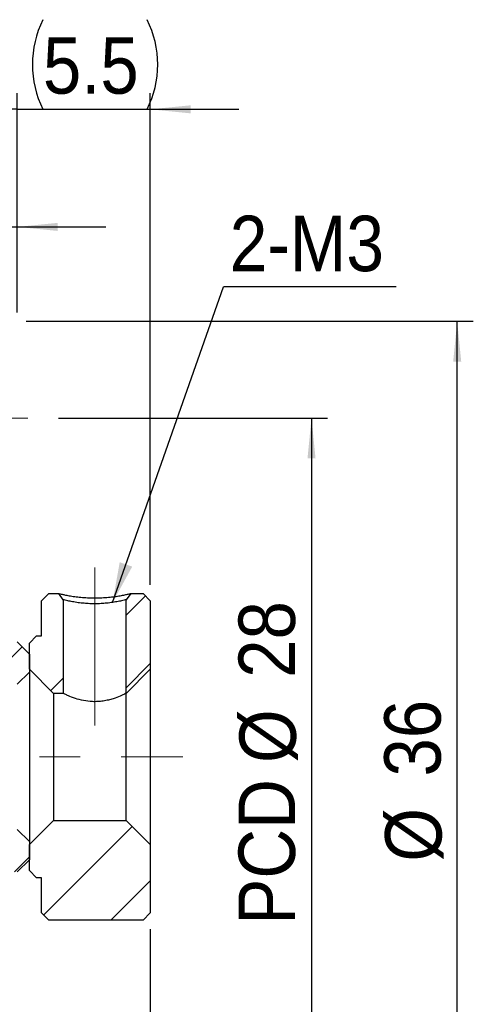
# Model space of a CAD drawing. Header units: millimetres. Extents: x 15 to 240, y 23 to 130.
# Tile 6 of 13: x 52 to 71, y 49 to 90. Entities that reach past the tile are written whole.
import ezdxf

# ---------------------------------------------------------------- set-up
doc = ezdxf.new("R2010")
doc.units = ezdxf.units.MM
doc.header["$LTSCALE"] = 0.666667
doc.linetypes.add('CENTERX2', pattern=[20.32, 12.7, -2.54, 2.54, -2.54])
doc.layers.add('FORMAT', color=7, linetype='Continuous')
doc.styles.add('SLDTEXTSTYLE0', font='GOTHIC.TTF', dxfattribs={"width": 0.913})
doc.styles.get("Standard").update_dxf_attribs({"font": 'GOTHIC.TTF'})
doc.dimstyles.new('SLDDIMSTYLE1', dxfattribs={"dimtxt": 2.333333, "dimasz": 1.666667, "dimexe": 0, "dimexo": 0.0625, "dimgap": 0.583333, "dimtad": 1, "dimrnd": 1e-09, "dimzin": 12, "dimdsep": 46, "dimtxsty": 'SLDTEXTSTYLE0', "dimsah": 1, "dimcen": 0.09, "dimadec": 0, "dimazin": 3, "dimtfac": 1, "dimtmove": 0, "dimatfit": 0, "dimfxl": 0, "dimfrac": 2, "dimtolj": 1, "dimtzin": 12, "dimarcsym": 0})
doc.dimstyles.new('SLDDIMSTYLE2', dxfattribs={"dimtxt": 2.333333, "dimasz": 1.666667, "dimexe": 0, "dimexo": 0.0625, "dimgap": 0.583333, "dimtad": 1, "dimrnd": 1e-09, "dimzin": 12, "dimdsep": 46, "dimtxsty": 'SLDTEXTSTYLE0', "dimsah": 1, "dimcen": 0.09, "dimadec": 0, "dimazin": 3, "dimtfac": 1, "dimtofl": 0, "dimtmove": 0, "dimatfit": 3, "dimfxl": 0, "dimfrac": 2, "dimtolj": 1, "dimtzin": 12, "dimarcsym": 0})
doc.dimstyles.new('SLDDIMSTYLE3', dxfattribs={"dimtxt": 0.18, "dimasz": 1.666667, "dimexe": 0, "dimexo": 0.0625, "dimgap": 0, "dimtad": 0, "dimtih": 1, "dimtoh": 1, "dimdec": 0, "dimrnd": 1e-09, "dimzin": 0, "dimdsep": 46, "dimtxsty": 'Standard', "dimsah": 1, "dimcen": 0.09, "dimadec": 0, "dimazin": 0, "dimtfac": 1.666667, "dimtdec": 0, "dimtofl": 0, "dimtmove": 0, "dimatfit": 3, "dimfxl": 0, "dimfrac": 2, "dimtolj": 1, "dimtzin": 0, "dimarcsym": 0})
doc.dimstyles.new('SLDDIMSTYLE4', dxfattribs={"dimtxt": 2.333333, "dimasz": 1.666667, "dimexe": 0, "dimexo": 0.0625, "dimgap": 0.583333, "dimtad": 1, "dimdec": 1, "dimrnd": 1e-09, "dimzin": 12, "dimdsep": 46, "dimtxsty": 'SLDTEXTSTYLE0', "dimsah": 1, "dimcen": 0.09, "dimadec": 0, "dimazin": 3, "dimtfac": 1, "dimtdec": 1, "dimtmove": 0, "dimatfit": 0, "dimfxl": 0, "dimfrac": 2, "dimtolj": 1, "dimtzin": 12, "dimarcsym": 0})
doc.dimstyles.new('SLDDIMSTYLE5', dxfattribs={"dimtxt": 2.333333, "dimasz": 1.666667, "dimexe": 0, "dimexo": 0.0625, "dimgap": 0.583333, "dimtad": 1, "dimdec": 1, "dimrnd": 1e-09, "dimzin": 12, "dimdsep": 46, "dimtxsty": 'SLDTEXTSTYLE0', "dimsah": 1, "dimcen": 0.09, "dimadec": 0, "dimazin": 3, "dimtfac": 1, "dimtdec": 1, "dimtofl": 0, "dimtmove": 0, "dimatfit": 3, "dimfxl": 0, "dimfrac": 2, "dimtolj": 1, "dimtzin": 12, "dimarcsym": 0})

# ---------------------------------------------------------------- blocks, each defined once
blk = doc.blocks.new('_D_11')
at = {"layer": 'FORMAT', "color": 7}
for p, q in [((57.177, 52.188), (57.177, 34.994)), ((35.177, 50.138), (35.177, 34.994)), ((35.177, 35.661), (57.177, 35.661))]:
    blk.add_line(p, q, dxfattribs=at)
for points in [[(35.177, 35.661), (36.843, 35.494), (36.843, 35.827)], [(57.177, 35.661), (55.51, 35.827), (55.51, 35.494)]]:
    blk.add_solid(points, dxfattribs=at)
at = {"layer": 'FORMAT', "color": 7, "insert": (43.554, 38.641), "char_height": 2.3333, "attachment_point": 1, "style": 'SLDTEXTSTYLE0'}
blk.add_mtext('22', dxfattribs=at)
blk = doc.blocks.new('_D_15')
at = {"layer": 'FORMAT', "color": 7}
for p, q in [((44.677, 77.671), (44.677, 81.872)), ((51.677, 77.671), (51.677, 81.872)), ((44.677, 81.205), (41.01, 81.205)), ((44.677, 81.205), (51.677, 81.205)), ((51.677, 81.205), (55.343, 81.205))]:
    blk.add_line(p, q, dxfattribs=at)
for points in [[(44.677, 81.205), (43.01, 81.372), (43.01, 81.039)], [(51.677, 81.205), (53.343, 81.039), (53.343, 81.372)]]:
    blk.add_solid(points, dxfattribs=at)
at = {"layer": 'FORMAT', "color": 7, "insert": (47.614, 84.186), "char_height": 2.333, "attachment_point": 1, "style": 'SLDTEXTSTYLE0'}
blk.add_mtext('7', dxfattribs=at)
blk = doc.blocks.new('_D_16')
at = {"layer": 'FORMAT', "color": 7}
for p, q in [((51.677, 77.671), (51.677, 86.731)), ((57.177, 66.421), (57.177, 86.731)), ((51.677, 86.064), (48.01, 86.064)), ((51.677, 86.064), (57.177, 86.064)), ((57.177, 86.064), (60.843, 86.064))]:
    blk.add_line(p, q, dxfattribs=at)
for centre, start, end in [((56.441, 87.916), 153.4349, 206.5651), ((53.343, 87.916), 333.4349, 26.5651)]:
    blk.add_arc(centre, 4.141, start, end, dxfattribs=at)
for points in [[(51.677, 86.064), (50.01, 86.231), (50.01, 85.898)], [(57.177, 86.064), (58.843, 85.898), (58.843, 86.231)]]:
    blk.add_solid(points, dxfattribs=at)
at = {"layer": 'FORMAT', "color": 7, "insert": (52.737, 89.045), "char_height": 2.3333, "attachment_point": 1, "style": 'SLDTEXTSTYLE0'}
blk.add_mtext('5.5', dxfattribs=at)
blk = doc.blocks.new('_D_18')
at = {"layer": 'FORMAT', "color": 7}
for p, q in [((53.377, 73.305), (64.51, 73.305)), ((63.843, 73.305), (63.843, 45.305)), ((53.377, 45.305), (64.51, 45.305))]:
    blk.add_line(p, q, dxfattribs=at)
for points in [[(63.843, 73.305), (63.677, 71.638), (64.01, 71.638)], [(63.843, 45.305), (64.01, 46.971), (63.677, 46.971)]]:
    blk.add_solid(points, dxfattribs=at)
at = {"layer": 'FORMAT', "color": 7, "char_height": 2.3333, "attachment_point": 1, "rotation": 90, "style": 'SLDTEXTSTYLE0'}
for s, insert in [('28', (60.827, 62.572)), ('%%c', (60.863, 59.053)), ('PCD', (60.827, 52.371))]:
    blk.add_mtext(s, dxfattribs=dict(at, insert=insert))
blk = doc.blocks.new('_D_19')
at = {"layer": 'FORMAT', "color": 7}
for p, q in [((52.043, 77.305), (70.535, 77.305)), ((69.868, 41.305), (69.868, 77.305)), ((52.043, 41.305), (70.535, 41.305))]:
    blk.add_line(p, q, dxfattribs=at)
for points in [[(69.868, 77.305), (69.701, 75.638), (70.035, 75.638)], [(69.868, 41.305), (70.035, 42.971), (69.701, 42.971)]]:
    blk.add_solid(points, dxfattribs=at)
at = {"layer": 'FORMAT', "color": 7, "char_height": 2.3333, "attachment_point": 1, "rotation": 90, "style": 'SLDTEXTSTYLE0'}
for s, insert in [('36', (66.852, 58.494)), ('%%c', (66.888, 54.975))]:
    blk.add_mtext(s, dxfattribs=dict(at, insert=insert))
blk = doc.blocks.new('SW_NOTE_4')
at = {"layer": 'FORMAT', "color": 0}
blk.add_line((7.133, 0), (0, 0), dxfattribs=at)
at = {"layer": 'FORMAT', "color": 0, "insert": (0.256, 2.945), "char_height": 2.2931, "attachment_point": 1, "style": 'SLDTEXTSTYLE0'}
blk.add_mtext('2-M3', dxfattribs=at)

msp = doc.modelspace()

# ---------------------------------------------------------------- hatches: boundary and pattern name
at = {"linetype": 'Continuous', "lineweight": 18}
h = msp.add_hatch(dxfattribs=at)
h.set_pattern_fill('ANSI32', scale=0.6667, style=0)
edge = h.paths.add_edge_path(flags=0)
edge.add_line((53.38805, 66.05476), (52.97671, 66.05476))
edge.add_line((52.97671, 66.05476), (52.67671, 65.75476))
edge.add_line((52.67671, 65.75476), (52.67671, 64.30476))
edge.add_line((52.67671, 64.30476), (52.47671, 64.30476))
edge.add_line((52.47671, 64.30476), (52.17671, 64.00476))
edge.add_line((52.17671, 64.00476), (52.17671, 62.92976))
edge.add_line((52.17671, 62.92976), (53.17671, 61.92976))
edge.add_line((53.17671, 61.92976), (53.57671, 61.92976))
edge.add_line((53.57671, 61.92976), (53.57671, 65.80126))
edge.add_line((53.57672, 65.80125), (53.38805, 66.05476))
h = msp.add_hatch(dxfattribs=at)
h.set_pattern_fill('ANSI32', scale=0.6667, style=0)
h.paths.add_polyline_path([(56.87671, 66.05476), (56.36538, 66.05476), (56.17671, 65.80126), (56.17671, 61.92976), (57.17671, 62.92976), (57.17671, 65.75476)], flags=0)
h = msp.add_hatch(dxfattribs=at)
h.set_pattern_fill('ANSI31', scale=0.66667, style=0)
edge = h.paths.add_edge_path(flags=0)
edge.add_line((47.67671, 62.30476), (51.67671, 62.30476))
edge.add_line((51.67671, 62.30476), (52.17671, 62.80476))
edge.add_line((52.17671, 62.80476), (52.17671, 63.55476))
edge.add_line((52.17671, 63.55476), (51.67671, 64.05476))
edge.add_line((51.67671, 64.05476), (47.67671, 64.05476))
edge.add_arc((47.67671, 63.55476), 0.5, 90, 180)
edge.add_line((47.17671, 63.55476), (47.17671, 62.80476))
edge.add_arc((47.67671, 62.80476), 0.5, 180, 270)
h = msp.add_hatch(dxfattribs=at)
h.set_pattern_fill('ANSI32', scale=0.6667, style=0)
h.paths.add_polyline_path([(52.97671, 52.55476), (56.87671, 52.55476), (57.17671, 52.85476), (57.17671, 55.67976), (56.17671, 56.67976), (53.17671, 56.67976), (52.17671, 55.67976), (52.17671, 54.60476), (52.47671, 54.30476), (52.67671, 54.30476), (52.67671, 52.85476)], flags=0)
h = msp.add_hatch(dxfattribs=at)
h.set_pattern_fill('ANSI31', scale=0.66667, style=0)
edge = h.paths.add_edge_path(flags=0)
edge.add_line((52.17671, 55.05476), (52.17671, 55.80476))
edge.add_line((52.17671, 55.80476), (51.67671, 56.30476))
edge.add_line((51.67671, 56.30476), (47.67671, 56.30476))
edge.add_arc((47.67671, 55.80476), 0.5, 90, 180)
edge.add_line((47.17671, 55.80476), (47.17671, 55.05476))
edge.add_arc((47.67671, 55.05476), 0.5, 180, 270)
edge.add_line((47.67671, 54.55476), (51.67671, 54.55476))
edge.add_line((51.67671, 54.55476), (52.17671, 55.05476))

# ---------------------------------------------------------------- linework, layer by layer
at = {"color": 7, "linetype": 'Continuous', "lineweight": 25}
for p, q in [((52.97671, 66.05476), (52.67671, 65.75476)), ((52.97671, 66.05476), (53.38805, 66.05476)), ((53.57672, 65.80125), (53.38805, 66.05476)), ((56.36538, 66.05476), (56.17671, 65.80126)), ((56.36538, 66.05476), (56.87671, 66.05476)), ((57.17671, 65.75476), (56.87671, 66.05476)), ((52.67671, 64.30476), (52.67671, 65.75476)), ((53.57671, 65.80125), (53.57671, 61.92976)), ((56.17671, 61.92976), (56.17671, 65.80126)), ((57.17671, 65.75476), (57.17671, 62.92976)), ((52.47671, 64.30476), (52.17671, 64.00476)), ((52.47671, 64.30476), (52.67671, 64.30476)), ((52.17671, 63.55476), (51.67671, 64.05476)), ((52.17671, 62.92976), (52.17671, 64.00476)), ((52.17671, 63.55476), (52.17671, 62.80476)), ((51.67671, 62.30476), (52.17671, 62.80476)), ((52.17671, 62.92976), (53.17671, 61.92976)), ((52.17671, 62.80476), (52.17671, 55.80476)), ((56.17671, 61.92976), (57.17671, 62.92976)), ((57.17671, 62.92976), (57.17671, 55.67976)), ((53.57671, 61.92976), (53.17671, 61.92976)), ((53.17671, 61.92976), (53.17671, 56.67976)), ((56.17671, 56.67976), (56.17671, 61.92976)), ((53.17671, 56.67976), (52.17671, 55.67976)), ((53.17671, 56.67976), (56.17671, 56.67976)), ((57.17671, 55.67976), (56.17671, 56.67976)), ((52.17671, 55.80476), (51.67671, 56.30476)), ((52.17671, 55.80476), (52.17671, 55.05476)), ((52.17671, 54.60476), (52.17671, 55.67976)), ((57.17671, 55.67976), (57.17671, 52.85476)), ((51.67671, 54.55476), (52.17671, 55.05476)), ((52.17671, 54.60476), (52.47671, 54.30476)), ((52.67671, 54.30476), (52.47671, 54.30476)), ((52.67671, 52.85476), (52.67671, 54.30476)), ((52.67671, 52.85476), (52.97671, 52.55476)), ((56.87671, 52.55476), (52.97671, 52.55476)), ((56.87671, 52.55476), (57.17671, 52.85476))]:
    msp.add_line(p, q, dxfattribs=at)
for points, knots in [([(53.38805, 66.05476), (53.38805, 66.05476), (53.38797, 66.05475), (53.40487, 66.04999), (53.48766, 66.03012), (53.62736, 66.00073), (53.81814, 65.96574), (54.04478, 65.92953), (54.30214, 65.89899), (54.58288, 65.87934), (54.87754, 65.87303), (55.17214, 65.87929), (55.45257, 65.89901), (55.70987, 65.92967), (55.93639, 65.96594), (56.12725, 66.00099), (56.26588, 66.03011), (56.35112, 66.05068), (56.36056, 66.05338), (56.36538, 66.05476)], [0, 0, 0, 0, 0.0003364, 0.06495766, 0.12704205, 0.18898952, 0.25321541, 0.31719625, 0.37791306, 0.43800635, 0.50019642, 0.56224593, 0.62228094, 0.68304468, 0.7471866, 0.81140535, 0.8733406, 0.93540585, 1, 1, 1, 1]), ([(56.17671, 65.80126), (56.17344, 65.80008), (56.1664, 65.79756), (56.10383, 65.78004), (55.98645, 65.75334), (55.80402, 65.71537), (55.57326, 65.67733), (55.32682, 65.64991), (55.09451, 65.63291), (54.87756, 65.62632), (54.66054, 65.63284), (54.42805, 65.64978), (54.1815, 65.67714), (53.95041, 65.71519), (53.76787, 65.75309), (53.64944, 65.78011), (53.58899, 65.79686), (53.57674, 65.80126), (53.57671, 65.80125), (53.57671, 65.80125)], [0, 0, 0, 0, 0.05096641, 0.10954329, 0.17579999, 0.24978078, 0.32463238, 0.39121696, 0.44957559, 0.49977597, 0.55003376, 0.60841862, 0.67499867, 0.74981539, 0.82387952, 0.89017658, 0.94875031, 0.99966954, 1, 1, 1, 1]), ([(56.17671, 61.92976), (56.16397, 61.92333), (56.1385, 61.91049), (55.94224, 61.8187), (55.69616, 61.72353), (55.44463, 61.65205), (55.23436, 61.60978), (55.013, 61.58583), (54.73639, 61.58242), (54.40508, 61.62426), (54.0545, 61.72252), (53.81624, 61.81814), (53.67596, 61.88162), (53.59456, 61.92083), (53.58307, 61.92658), (53.57671, 61.92976)], [0, 0, 0, 0, 0.09879554, 0.19736482, 0.301859, 0.35733632, 0.41461125, 0.46663051, 0.52058214, 0.61383358, 0.70935209, 0.81672063, 0.87203774, 0.92924292, 1, 1, 1, 1])]:
    msp.add_open_spline(points, degree=3, knots=knots, dxfattribs=at)
at = {"layer": 'FORMAT', "color": 7, "linetype": 'CENTERX2', "lineweight": 18}
for p, q in [((43.64338, 73.30476), (52.71005, 73.30476)), ((54.87671, 60.59643), (54.87671, 67.13459)), ((28.88172, 59.30476), (58.52436, 59.30476))]:
    msp.add_line(p, q, dxfattribs=at)

# ---------------------------------------------------------------- block references
at = {"layer": 'FORMAT', "color": 7}
msp.add_blockref('SW_NOTE_4', (60.20588, 78.72364), dxfattribs=at)

# ---------------------------------------------------------------- dimensions: what is measured, and where the dimension line sits
for base, p1, p2, angle, text, dimstyle, picture, middle in [((57.17671, 86.06418), (51.67671, 77.00476), (57.17671, 65.75476), 0, '(<>)', 'SLDDIMSTYLE4', '_D_16', (54.89217, 86.06418)), ((69.86803, 77.30476), (51.37671, 41.30476), (51.37671, 77.30476), 90, '%%c<>', 'SLDDIMSTYLE2', '_D_19', (69.86803, 58.45813)), ((63.84338, 45.30476), (52.71005, 73.30476), (52.71005, 45.30476), 90, 'PCD%%c<>', 'SLDDIMSTYLE2', '_D_18', (63.84338, 59.19533))]:
    dim = msp.add_linear_dim(base=base, p1=p1, p2=p2, angle=angle, text=text, dimstyle=dimstyle, dxfattribs=at)
    dim.commit()
    dim.dimension.update_dxf_attribs({"geometry": picture, "text_midpoint": middle, "dimtype": 160})
for base, p1, p2, dimstyle, picture, middle in [((51.67671, 81.20538), (44.67671, 77.00476), (51.67671, 77.00476), 'SLDDIMSTYLE1', '_D_15', (48.4763, 81.20538)), ((57.17671, 35.66065), (35.17671, 50.80476), (57.17671, 52.85476), 'SLDDIMSTYLE5', '_D_11', (45.27782, 35.66065))]:
    dim = msp.add_linear_dim(base=base, p1=p1, p2=p2, angle=0, dimstyle=dimstyle, dxfattribs=at)
    dim.commit()
    dim.dimension.update_dxf_attribs({"geometry": picture, "text_midpoint": middle, "dimtype": 160})

# ---------------------------------------------------------------- leaders
msp.add_leader([(55.61753, 65.6857), (60.20588, 78.72364)], dimstyle='SLDDIMSTYLE3', dxfattribs=at)

doc.saveas('drawing.dxf')
